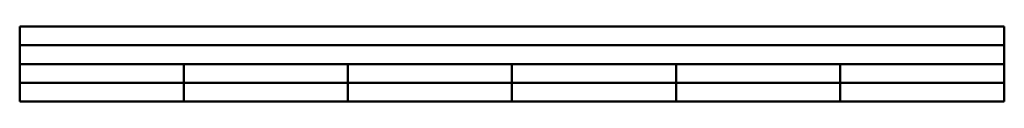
# Model space of a CAD drawing. Header units: millimetres. Extents: x 8 to 428, y 175 to 207.
import ezdxf

# ---------------------------------------------------------------- set-up
doc = ezdxf.new("R2010")
doc.units = ezdxf.units.MM
doc.layers.add('AM_0', color=7, linetype='Continuous', lineweight=50)

msp = doc.modelspace()

# ---------------------------------------------------------------- linework, layer by layer
at = {"layer": 'AM_0'}
for p, q in [((7.5, 207), (427.5, 207)), ((7.5, 199), (7.5, 207)), ((427.5, 207), (427.5, 199)), ((427.5, 199), (7.5, 199)), ((7.5, 199), (7.5, 175)), ((427.5, 199), (427.5, 175)), ((7.5, 191), (427.5, 191)), ((77.5, 191), (77.5, 175)), ((147.5, 191), (147.5, 175)), ((217.5, 191), (217.5, 175)), ((287.5, 191), (287.5, 175)), ((357.5, 191), (357.5, 175)), ((427.5, 183), (7.5, 183)), ((7.5, 175), (427.5, 175))]:
    msp.add_line(p, q, dxfattribs=at)

doc.saveas('drawing.dxf')
